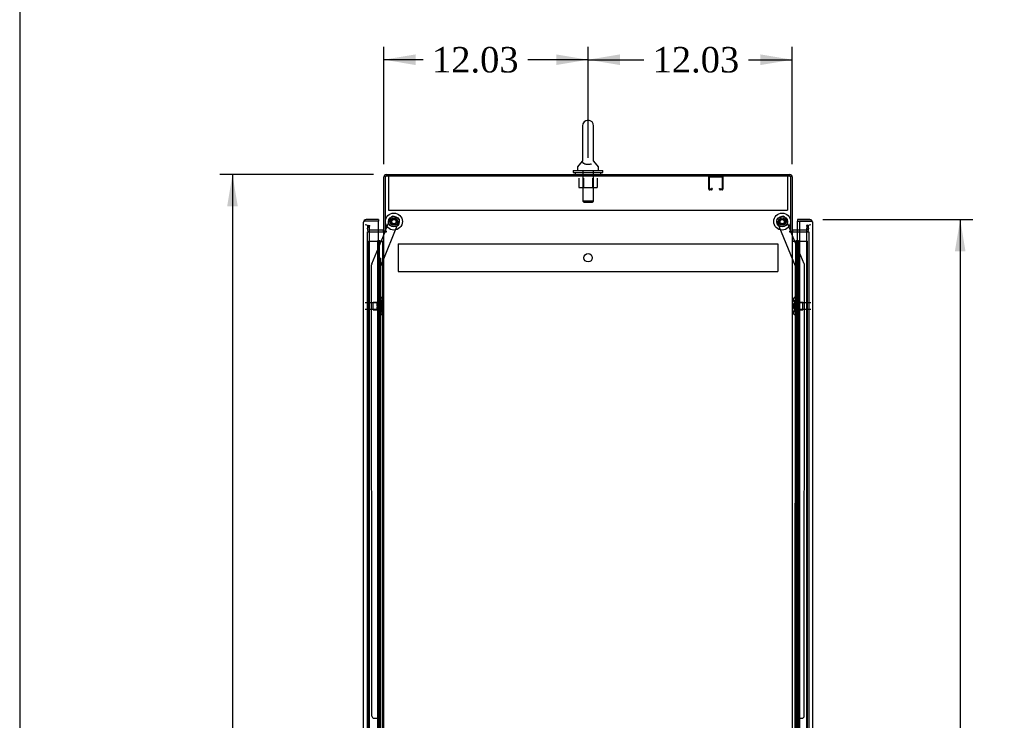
# Model space of a CAD drawing. Header units: inches. Extents: x 1 to 359, y -2 to 239.
# Tile 8 of 22: x 1 to 59, y 123 to 164. Entities that reach past the tile are written whole.
import ezdxf
from ezdxf.enums import TextEntityAlignment as Align
from ezdxf.lldxf.tags import DXFTag

# ---------------------------------------------------------------- set-up
doc = ezdxf.new("R2010")
doc.units = ezdxf.units.IN
doc.header["$MEASUREMENT"] = 0
for name, color, linetype in [('COM50677-1', 7, 'Continuous'), ('COM53964-2', 7, 'Continuous'), ('COM55523', 7, 'Continuous'), ('COM55914', 7, 'Continuous'), ('COM70220', 7, 'Continuous'), ('COM70755-3', 7, 'Continuous'), ('COM70839-3', 7, 'Continuous'), ('COM71200-1', 7, 'Continuous'), ('COM71202-4', 7, 'Continuous'), ('Default', 7, 'Continuous'), ('NTS18024', 7, 'Continuous'), ('NTS18147', 7, 'Continuous'), ('ROL87452', 7, 'Continuous'), ('RVT17786', 7, 'Continuous'), ('SCS86415', 7, 'Continuous'), ('STD26122', 7, 'Continuous'), ('WAF25376', 7, 'Continuous'), ('WAF25377', 7, 'Continuous'), ('WAM254785', 7, 'Continuous'), ('WAM30038', 7, 'Continuous')]:
    doc.layers.add(name, color=color, linetype=linetype)
doc.styles.add('SEACAD_Times_New_Roman', font='times.ttf')
tags = doc.linetypes.add('HIDDEN2', pattern=[0.1875, 0.125, -0.0625]).pattern_tags.tags
tags[6:7] = [DXFTag(74, 4), DXFTag(75, 0), DXFTag(340, '0'), DXFTag(46, 0.0), DXFTag(50, 0.0), DXFTag(44, 0.0), DXFTag(45, 0.0)]
tags[4:5] = [DXFTag(74, 4), DXFTag(75, 0), DXFTag(340, '0'), DXFTag(46, 0.0), DXFTag(50, 0.0), DXFTag(44, 0.0), DXFTag(45, 0.0)]
doc.dimstyles.new('HAMMOND_(STH_-_300x200)', dxfattribs={"dimtxt": 1.5, "dimasz": 1.875, "dimexe": 0.75, "dimexo": 0.75, "dimgap": 0.375, "dimtad": 0, "dimtih": 1, "dimtoh": 1, "dimzin": 0, "dimdsep": 46, "dimtxsty": 'SEACAD_Times_New_Roman', "dimblk1": '_SE_FILLED', "dimblk2": '_SE_FILLED', "dimsah": 1, "dimcen": 0.75, "dimadec": 0, "dimazin": 0, "dimtfac": 0.8, "dimtofl": 0, "dimtmove": 0, "dimatfit": 3, "dimfxl": 1, "dimtolj": 1, "dimtzin": 0, "dimarcsym": 0})

# ---------------------------------------------------------------- blocks, each defined once
blk = doc.blocks.new('SE4')
at = {"layer": 'COM50677-1', "color": 7, "linetype": 'HIDDEN2'}
for p, q in [((23.048, 154.574), (23.048, 154.389)), ((23.048, 154.389), (23.048, 152.574)), ((46.548, 154.574), (46.548, 154.389)), ((46.548, 154.389), (46.548, 152.574)), ((23.048, 152.574), (46.548, 152.574))]:
    blk.add_line(p, q, dxfattribs=at)
at = {"layer": 'COM53964-2', "color": 7, "linetype": 'HIDDEN2'}
for p, q in [((23.61, 150.583), (23.61, 150.445)), ((23.61, 150.583), (45.985, 150.583)), ((23.61, 150.445), (23.61, 149.096)), ((45.985, 150.583), (45.985, 150.445)), ((45.985, 150.445), (45.985, 149.096)), ((23.61, 149.096), (23.61, 148.958)), ((45.985, 149.096), (45.985, 148.958)), ((23.61, 148.958), (45.985, 148.958))]:
    blk.add_line(p, q, dxfattribs=at)
blk.add_circle((34.798, 149.771), 0.25, dxfattribs=at)
at = {"layer": 'COM55523', "color": 7, "linetype": 'HIDDEN2'}
for p, q in [((21.875, 150.748), (22.39, 150.748)), ((21.875, 90.748), (21.875, 150.748)), ((22.39, 150.748), (22.415, 150.748)), ((22.407, 150.757), (22.407, 150.783)), ((22.407, 150.783), (22.457, 150.783)), ((22.457, 150.757), (22.407, 150.757)), ((22.415, 90.748), (22.415, 150.748)), ((22.47, 150.748), (22.415, 150.748)), ((22.42, 150.757), (22.42, 90.748)), ((22.457, 150.783), (22.482, 150.783)), ((22.457, 150.757), (22.482, 150.757)), ((22.47, 150.748), (22.511, 150.748)), ((22.47, 149.748), (22.47, 150.748)), ((22.482, 150.783), (22.532, 150.783)), ((22.532, 150.757), (22.482, 150.757)), ((22.511, 150.748), (22.706, 150.748)), ((22.511, 149.748), (22.511, 150.748)), ((22.52, 90.748), (22.52, 150.757)), ((22.532, 150.783), (22.532, 150.757)), ((22.706, 150.748), (22.768, 150.748)), ((22.706, 90.748), (22.706, 150.748)), ((47.076, 150.748), (47.076, 90.748)), ((47.176, 90.748), (47.176, 150.748)), ((47.245, 150.748), (47.721, 150.748)), ((47.721, 90.748), (47.721, 150.748)), ((22.415, 149.748), (22.47, 149.748)), ((22.459, 149.748), (22.587, 149.748)), ((22.459, 148.748), (22.459, 149.748)), ((22.556, 148.748), (22.556, 149.748)), ((22.582, 149.748), (22.582, 148.748)), ((22.587, 148.748), (22.587, 149.748)), ((47.039, 149.748), (47.009, 149.748)), ((47.009, 149.748), (47.009, 148.748)), ((22.415, 148.748), (22.47, 148.748)), ((22.459, 148.748), (22.587, 148.748)), ((22.47, 147.748), (22.47, 148.748)), ((22.511, 147.748), (22.511, 148.748)), ((47.039, 148.748), (47.009, 148.748)), ((22.415, 147.748), (22.47, 147.748)), ((22.459, 147.748), (22.587, 147.748)), ((22.459, 146.748), (22.459, 147.748)), ((22.556, 146.748), (22.556, 147.748)), ((22.582, 147.748), (22.582, 146.748)), ((22.587, 146.748), (22.587, 147.748)), ((47.039, 147.748), (47.009, 147.748)), ((47.009, 147.748), (47.009, 146.748)), ((22.415, 146.748), (22.47, 146.748)), ((22.459, 146.748), (22.587, 146.748)), ((22.47, 145.748), (22.47, 146.748)), ((22.511, 145.748), (22.511, 146.748)), ((47.039, 146.748), (47.009, 146.748)), ((22.415, 145.748), (22.47, 145.748)), ((22.459, 145.748), (22.587, 145.748)), ((22.459, 144.748), (22.459, 145.748)), ((22.556, 144.748), (22.556, 145.748)), ((22.582, 145.748), (22.582, 144.748)), ((22.587, 144.748), (22.587, 145.748)), ((47.039, 145.748), (47.009, 145.748)), ((47.009, 145.748), (47.009, 144.748)), ((22.415, 144.748), (22.47, 144.748)), ((22.459, 144.748), (22.587, 144.748)), ((22.47, 143.748), (22.47, 144.748)), ((22.511, 143.748), (22.511, 144.748)), ((47.039, 144.748), (47.009, 144.748)), ((22.415, 143.748), (22.47, 143.748)), ((22.459, 143.748), (22.587, 143.748)), ((22.459, 142.748), (22.459, 143.748)), ((22.556, 142.748), (22.556, 143.748)), ((22.582, 143.748), (22.582, 142.748)), ((22.587, 142.748), (22.587, 143.748)), ((47.039, 143.748), (47.009, 143.748)), ((47.009, 143.748), (47.009, 142.748)), ((22.415, 142.748), (22.47, 142.748)), ((22.459, 142.748), (22.587, 142.748)), ((22.47, 141.748), (22.47, 142.748)), ((22.511, 141.748), (22.511, 142.748)), ((47.039, 142.748), (47.009, 142.748)), ((22.415, 141.748), (22.47, 141.748)), ((22.459, 141.748), (22.587, 141.748)), ((22.459, 140.748), (22.459, 141.748)), ((22.556, 140.748), (22.556, 141.748)), ((22.582, 141.748), (22.582, 140.748)), ((22.587, 140.748), (22.587, 141.748)), ((47.039, 141.748), (47.009, 141.748)), ((47.009, 141.748), (47.009, 140.748)), ((22.415, 140.748), (22.47, 140.748)), ((22.459, 140.748), (22.587, 140.748)), ((22.47, 139.748), (22.47, 140.748)), ((22.511, 139.748), (22.511, 140.748)), ((47.039, 140.748), (47.009, 140.748)), ((22.415, 139.748), (22.47, 139.748)), ((22.459, 139.748), (22.587, 139.748)), ((22.459, 138.748), (22.459, 139.748)), ((22.556, 138.748), (22.556, 139.748)), ((22.582, 139.748), (22.582, 138.748)), ((22.587, 138.748), (22.587, 139.748)), ((47.039, 139.748), (47.009, 139.748)), ((47.009, 139.748), (47.009, 138.748)), ((22.415, 138.748), (22.47, 138.748)), ((22.459, 138.748), (22.587, 138.748)), ((22.47, 137.748), (22.47, 138.748)), ((22.511, 137.748), (22.511, 138.748)), ((47.039, 138.748), (47.009, 138.748)), ((22.415, 137.748), (22.47, 137.748)), ((22.459, 137.748), (22.587, 137.748)), ((22.459, 136.748), (22.459, 137.748)), ((22.556, 136.748), (22.556, 137.748)), ((22.582, 137.748), (22.582, 136.748)), ((22.587, 136.748), (22.587, 137.748)), ((47.039, 137.748), (47.009, 137.748)), ((47.009, 137.748), (47.009, 136.748)), ((22.415, 136.748), (22.47, 136.748)), ((22.459, 136.748), (22.587, 136.748)), ((22.47, 135.748), (22.47, 136.748)), ((22.511, 135.748), (22.511, 136.748)), ((47.039, 136.748), (47.009, 136.748)), ((22.415, 135.748), (22.47, 135.748)), ((22.459, 135.748), (22.587, 135.748)), ((22.459, 134.748), (22.459, 135.748)), ((22.556, 134.748), (22.556, 135.748)), ((22.582, 135.748), (22.582, 134.748)), ((22.587, 134.748), (22.587, 135.748)), ((47.039, 135.748), (47.009, 135.748)), ((47.009, 135.748), (47.009, 134.748)), ((22.415, 134.748), (22.47, 134.748)), ((22.459, 134.748), (22.587, 134.748)), ((22.47, 133.748), (22.47, 134.748)), ((22.511, 133.748), (22.511, 134.748)), ((47.039, 134.748), (47.009, 134.748)), ((22.415, 133.748), (22.47, 133.748)), ((22.459, 133.748), (22.587, 133.748)), ((22.459, 132.748), (22.459, 133.748)), ((22.556, 132.748), (22.556, 133.748)), ((22.582, 133.748), (22.582, 132.748)), ((22.587, 132.748), (22.587, 133.748)), ((47.039, 133.748), (47.009, 133.748)), ((47.009, 133.748), (47.009, 132.748)), ((22.415, 132.748), (22.47, 132.748)), ((22.459, 132.748), (22.587, 132.748)), ((22.47, 131.748), (22.47, 132.748)), ((22.511, 131.748), (22.511, 132.748)), ((47.039, 132.748), (47.009, 132.748)), ((22.415, 131.748), (22.47, 131.748)), ((22.459, 131.748), (22.587, 131.748)), ((22.459, 130.748), (22.459, 131.748)), ((22.556, 130.748), (22.556, 131.748)), ((22.582, 131.748), (22.582, 130.748)), ((22.587, 130.748), (22.587, 131.748)), ((47.039, 131.748), (47.009, 131.748)), ((47.009, 131.748), (47.009, 130.748)), ((22.415, 130.748), (22.47, 130.748)), ((22.459, 130.748), (22.587, 130.748)), ((22.47, 129.748), (22.47, 130.748)), ((22.511, 129.748), (22.511, 130.748)), ((47.039, 130.748), (47.009, 130.748)), ((22.415, 129.748), (22.47, 129.748)), ((22.459, 129.748), (22.587, 129.748)), ((22.459, 128.748), (22.459, 129.748)), ((22.556, 128.748), (22.556, 129.748)), ((22.582, 129.748), (22.582, 128.748)), ((22.587, 128.748), (22.587, 129.748)), ((47.039, 129.748), (47.009, 129.748)), ((47.009, 129.748), (47.009, 128.748)), ((22.415, 128.748), (22.47, 128.748)), ((22.459, 128.748), (22.587, 128.748)), ((22.47, 127.748), (22.47, 128.748)), ((22.511, 127.748), (22.511, 128.748)), ((47.039, 128.748), (47.009, 128.748)), ((22.415, 127.748), (22.47, 127.748)), ((22.459, 127.748), (22.587, 127.748)), ((22.459, 126.748), (22.459, 127.748)), ((22.556, 126.748), (22.556, 127.748)), ((22.582, 127.748), (22.582, 126.748)), ((22.587, 126.748), (22.587, 127.748)), ((47.039, 127.748), (47.009, 127.748)), ((47.009, 127.748), (47.009, 126.748)), ((22.415, 126.748), (22.47, 126.748)), ((22.459, 126.748), (22.587, 126.748)), ((22.47, 125.748), (22.47, 126.748)), ((22.511, 125.748), (22.511, 126.748)), ((47.039, 126.748), (47.009, 126.748)), ((22.415, 125.748), (22.47, 125.748)), ((22.459, 125.748), (22.587, 125.748)), ((22.459, 124.748), (22.459, 125.748)), ((22.556, 124.748), (22.556, 125.748)), ((22.582, 125.748), (22.582, 124.748)), ((22.587, 124.748), (22.587, 125.748)), ((47.039, 125.748), (47.009, 125.748)), ((47.009, 125.748), (47.009, 124.748)), ((22.415, 124.748), (22.47, 124.748)), ((22.459, 124.748), (22.587, 124.748)), ((22.47, 123.748), (22.47, 124.748)), ((22.511, 123.748), (22.511, 124.748)), ((47.039, 124.748), (47.009, 124.748)), ((22.415, 123.748), (22.47, 123.748)), ((22.459, 123.748), (22.587, 123.748)), ((22.459, 122.748), (22.459, 123.748)), ((22.556, 122.748), (22.556, 123.748)), ((22.582, 123.748), (22.582, 122.748)), ((22.587, 122.748), (22.587, 123.748)), ((47.039, 123.748), (47.009, 123.748)), ((47.009, 123.748), (47.009, 122.748)), ((22.415, 122.748), (22.47, 122.748)), ((22.459, 122.748), (22.587, 122.748)), ((22.47, 121.748), (22.47, 122.748)), ((22.511, 121.748), (22.511, 122.748)), ((47.039, 122.748), (47.009, 122.748))]:
    blk.add_line(p, q, dxfattribs=at)
at = {"layer": 'COM55523', "color": 7, "linetype": 'Continuous'}
for p, q in [((46.828, 150.748), (47.039, 150.748)), ((47.039, 150.748), (47.243, 150.748)), ((47.039, 149.748), (47.039, 150.748)), ((47.063, 150.757), (47.063, 150.783)), ((47.063, 150.783), (47.113, 150.783)), ((47.113, 150.757), (47.063, 150.757)), ((47.076, 150.757), (47.076, 150.748)), ((47.113, 150.783), (47.138, 150.783)), ((47.113, 150.757), (47.138, 150.757)), ((47.138, 150.783), (47.188, 150.783)), ((47.188, 150.757), (47.138, 150.757)), ((47.176, 150.748), (47.176, 150.757)), ((47.188, 150.783), (47.188, 150.757)), ((47.243, 150.748), (47.245, 150.748)), ((47.243, 149.748), (47.243, 150.748)), ((47.243, 149.748), (47.039, 149.748)), ((47.039, 148.748), (47.039, 149.748)), ((47.243, 149.748), (47.039, 149.748)), ((47.243, 148.748), (47.243, 149.748)), ((47.243, 148.748), (47.039, 148.748)), ((47.243, 148.748), (47.039, 148.748)), ((47.039, 147.748), (47.039, 148.748)), ((47.243, 147.748), (47.243, 148.748)), ((47.243, 147.748), (47.039, 147.748)), ((47.039, 146.748), (47.039, 147.748)), ((47.243, 147.748), (47.039, 147.748)), ((47.243, 146.748), (47.243, 147.748)), ((47.243, 146.748), (47.039, 146.748)), ((47.243, 146.748), (47.039, 146.748)), ((47.039, 145.748), (47.039, 146.748)), ((47.243, 145.748), (47.243, 146.748)), ((47.243, 145.748), (47.039, 145.748)), ((47.039, 144.748), (47.039, 145.748)), ((47.243, 145.748), (47.039, 145.748)), ((47.243, 144.748), (47.243, 145.748)), ((47.243, 144.748), (47.039, 144.748)), ((47.243, 144.748), (47.039, 144.748)), ((47.039, 143.748), (47.039, 144.748)), ((47.243, 143.748), (47.243, 144.748)), ((47.243, 143.748), (47.039, 143.748)), ((47.039, 142.748), (47.039, 143.748)), ((47.243, 143.748), (47.039, 143.748)), ((47.243, 142.748), (47.243, 143.748)), ((47.243, 142.748), (47.039, 142.748)), ((47.243, 142.748), (47.039, 142.748)), ((47.039, 141.748), (47.039, 142.748)), ((47.243, 141.748), (47.243, 142.748)), ((47.243, 141.748), (47.039, 141.748)), ((47.039, 140.748), (47.039, 141.748)), ((47.243, 141.748), (47.039, 141.748)), ((47.243, 140.748), (47.243, 141.748)), ((47.243, 140.748), (47.039, 140.748)), ((47.243, 140.748), (47.039, 140.748)), ((47.039, 139.748), (47.039, 140.748)), ((47.243, 139.748), (47.243, 140.748)), ((47.243, 139.748), (47.039, 139.748)), ((47.039, 138.748), (47.039, 139.748)), ((47.243, 139.748), (47.039, 139.748)), ((47.243, 138.748), (47.243, 139.748)), ((47.243, 138.748), (47.039, 138.748)), ((47.243, 138.748), (47.039, 138.748)), ((47.039, 137.748), (47.039, 138.748)), ((47.243, 137.748), (47.243, 138.748)), ((47.243, 137.748), (47.039, 137.748)), ((47.039, 136.748), (47.039, 137.748)), ((47.243, 137.748), (47.039, 137.748)), ((47.243, 136.748), (47.243, 137.748)), ((47.243, 136.748), (47.039, 136.748)), ((47.243, 136.748), (47.039, 136.748)), ((47.039, 135.748), (47.039, 136.748)), ((47.243, 135.748), (47.243, 136.748)), ((47.243, 135.748), (47.039, 135.748)), ((47.039, 134.748), (47.039, 135.748)), ((47.243, 135.748), (47.039, 135.748)), ((47.243, 134.748), (47.243, 135.748)), ((47.243, 134.748), (47.039, 134.748)), ((47.243, 134.748), (47.039, 134.748)), ((47.039, 133.748), (47.039, 134.748)), ((47.243, 133.748), (47.243, 134.748)), ((47.243, 133.748), (47.039, 133.748)), ((47.039, 132.748), (47.039, 133.748)), ((47.243, 133.748), (47.039, 133.748)), ((47.243, 132.748), (47.243, 133.748)), ((47.243, 132.748), (47.039, 132.748)), ((47.243, 132.748), (47.039, 132.748)), ((47.039, 131.748), (47.039, 132.748)), ((47.243, 131.748), (47.243, 132.748)), ((47.243, 131.748), (47.039, 131.748)), ((47.039, 130.748), (47.039, 131.748)), ((47.243, 131.748), (47.039, 131.748)), ((47.243, 130.748), (47.243, 131.748)), ((47.243, 130.748), (47.039, 130.748)), ((47.243, 130.748), (47.039, 130.748)), ((47.039, 129.748), (47.039, 130.748)), ((47.243, 129.748), (47.243, 130.748)), ((47.243, 129.748), (47.039, 129.748)), ((47.039, 128.748), (47.039, 129.748)), ((47.243, 129.748), (47.039, 129.748)), ((47.243, 128.748), (47.243, 129.748)), ((47.243, 128.748), (47.039, 128.748)), ((47.243, 128.748), (47.039, 128.748)), ((47.039, 127.748), (47.039, 128.748)), ((47.243, 127.748), (47.243, 128.748)), ((47.243, 127.748), (47.039, 127.748)), ((47.039, 126.748), (47.039, 127.748)), ((47.243, 127.748), (47.039, 127.748)), ((47.243, 126.748), (47.243, 127.748)), ((47.243, 126.748), (47.039, 126.748)), ((47.243, 126.748), (47.039, 126.748)), ((47.039, 125.748), (47.039, 126.748)), ((47.243, 125.748), (47.243, 126.748)), ((47.243, 125.748), (47.039, 125.748)), ((47.039, 124.748), (47.039, 125.748)), ((47.243, 125.748), (47.039, 125.748)), ((47.243, 124.748), (47.243, 125.748)), ((47.243, 124.748), (47.039, 124.748)), ((47.243, 124.748), (47.039, 124.748)), ((47.039, 123.748), (47.039, 124.748)), ((47.243, 123.748), (47.243, 124.748)), ((47.243, 123.748), (47.039, 123.748)), ((47.039, 122.748), (47.039, 123.748)), ((47.243, 123.748), (47.039, 123.748)), ((47.243, 122.748), (47.243, 123.748)), ((47.243, 122.748), (47.039, 122.748)), ((47.243, 122.748), (47.039, 122.748)), ((47.039, 121.748), (47.039, 122.748)), ((47.243, 121.748), (47.243, 122.748))]:
    blk.add_line(p, q, dxfattribs=at)
at = {"layer": 'COM55914', "color": 7, "linetype": 'HIDDEN2'}
for p, q in [((41.92, 153.804), (41.92, 154.531)), ((41.96, 153.804), (41.96, 154.531)), ((41.963, 154.534), (42.69, 154.534)), ((42.693, 154.531), (42.693, 153.804)), ((42.733, 154.531), (42.733, 153.804)), ((42.065, 153.801), (41.963, 153.801)), ((42.065, 153.761), (41.963, 153.761)), ((42.068, 153.855), (42.068, 153.804)), ((42.108, 153.855), (42.068, 153.855)), ((42.108, 153.855), (42.108, 153.804)), ((42.545, 153.804), (42.545, 153.855)), ((42.545, 153.855), (42.585, 153.855)), ((42.585, 153.804), (42.585, 153.855)), ((42.69, 153.801), (42.588, 153.801)), ((42.69, 153.761), (42.588, 153.761))]:
    blk.add_line(p, q, dxfattribs=at)
for centre, radius, start, end in [((41.963, 154.531), 0.043, 90, 180), ((41.963, 154.531), 0.003, 90, 180), ((42.69, 154.531), 0.043, 0, 90), ((42.69, 154.531), 0.003, 0, 90), ((41.963, 153.804), 0.043, 180, 270), ((41.963, 153.804), 0.003, 180, 270), ((42.065, 153.804), 0.003, 270, 0), ((42.065, 153.804), 0.043, 270, 0), ((42.588, 153.804), 0.043, 180, 270), ((42.588, 153.804), 0.003, 180, 270), ((42.69, 153.804), 0.003, 270, 0), ((42.69, 153.804), 0.043, 270, 0)]:
    blk.add_arc(centre, radius, start, end, dxfattribs=at)
at = {"layer": 'COM70220', "color": 7, "linetype": 'HIDDEN2'}
for p, q in [((21.926, 151.216), (21.926, 151.466)), ((47.67, 151.466), (47.67, 151.216)), ((21.926, 90.281), (21.926, 151.216)), ((47.67, 151.216), (47.67, 90.281))]:
    blk.add_line(p, q, dxfattribs=at)
for centre, start, end in [((21.676, 151.466), 0, 90), ((47.92, 151.466), 90, 180)]:
    blk.add_arc(centre, 0.25, start, end, dxfattribs=at)
at = {"layer": 'COM70755-3', "color": 7, "linetype": 'Continuous'}
for p, q in [((22.768, 151.324), (22.768, 154.526)), ((22.911, 154.669), (46.685, 154.669)), ((46.828, 154.526), (46.828, 151.324)), ((22.72, 151.389), (22.456, 151.389)), ((47.245, 151.389), (46.876, 151.389)), ((22.863, 151.324), (22.768, 151.324)), ((46.733, 151.324), (46.828, 151.324))]:
    blk.add_line(p, q, dxfattribs=at)
at = {"layer": 'COM70755-3', "color": 7, "linetype": 'HIDDEN2'}
for p, q in [((21.803, 151.462), (21.843, 151.691)), ((21.843, 151.691), (21.936, 151.674)), ((21.896, 151.446), (21.936, 151.674)), ((22.456, 151.389), (21.943, 151.389)), ((47.652, 151.389), (47.245, 151.389)), ((47.753, 151.691), (47.659, 151.674)), ((47.659, 151.674), (47.699, 151.446)), ((47.753, 151.691), (47.793, 151.462))]:
    blk.add_line(p, q, dxfattribs=at)
at = {"layer": 'COM70755-3', "color": 7, "linetype": 'Continuous'}
for centre, radius, start, end in [((22.911, 154.526), 0.143, 90, 180), ((46.685, 154.526), 0.143, 0, 90), ((22.72, 151.437), 0.048, 270, 0), ((46.876, 151.437), 0.048, 180, 270), ((22.72, 151.437), 0.143, 270, 307.79488), ((46.876, 151.437), 0.143, 232.20512, 270)]:
    blk.add_arc(centre, radius, start, end, dxfattribs=at)
at = {"layer": 'COM70755-3', "color": 7, "linetype": 'HIDDEN2'}
for centre, radius, start, end in [((22.911, 154.526), 0.048, 90, 180), ((46.685, 154.526), 0.048, 0, 90), ((21.943, 151.437), 0.143, 170, 270), ((21.943, 151.437), 0.048, 170, 270), ((47.652, 151.437), 0.143, 270, 10), ((47.652, 151.437), 0.048, 270, 10)]:
    blk.add_arc(centre, radius, start, end, dxfattribs=at)
at = {"layer": 'COM70839-3', "color": 7, "linetype": 'HIDDEN2'}
for p, q in [((22.856, 151.324), (23.191, 152.136)), ((23.355, 152.204), (23.614, 152.096)), ((45.981, 152.096), (46.241, 152.204)), ((46.74, 151.324), (46.404, 152.136)), ((22.583, 149.276), (23.682, 151.933)), ((47.013, 149.276), (45.914, 151.933)), ((22.061, 149.405), (22.843, 151.294)), ((47.535, 149.405), (46.752, 151.294)), ((22.064, 122.774), (22.052, 149.357)), ((22.596, 121.399), (22.583, 149.276)), ((47, 121.399), (47.013, 149.276)), ((47.531, 122.774), (47.544, 149.357)), ((22.189, 122.649), (22.4, 122.649)), ((47.195, 122.649), (47.406, 122.649))]:
    blk.add_line(p, q, dxfattribs=at)
at = {"layer": 'COM70839-3', "color": 7, "linetype": 'Continuous'}
for p, q in [((22.843, 151.294), (22.856, 151.324)), ((46.752, 151.294), (46.74, 151.324))]:
    blk.add_line(p, q, dxfattribs=at)
at = {"layer": 'COM70839-3', "color": 7, "linetype": 'HIDDEN2'}
for centre in [(23.363, 151.896), (46.233, 151.896)]:
    blk.add_circle(centre, 0.129, dxfattribs=at)
for centre, start, end in [((23.307, 152.088), 67.51549, 157.51549), ((23.567, 151.981), 337.51549, 67.51549), ((46.029, 151.981), 112.48451, 202.48451), ((46.289, 152.088), 22.48451, 112.48451), ((22.177, 149.357), 157.51549, 180.02749), ((47.419, 149.357), 359.97251, 22.48451), ((22.189, 122.774), 180.02749, 270.02749), ((22.4, 122.524), 0.02749, 90.02749), ((47.195, 122.524), 89.97251, 179.97251), ((47.406, 122.774), 269.97251, 359.97251)]:
    blk.add_arc(centre, 0.125, start, end, dxfattribs=at)
at = {"layer": 'COM71200-1', "color": 7, "linetype": 'Continuous'}
for p, q in [((46.733, 154.574), (22.863, 154.574)), ((22.863, 151.324), (22.863, 154.574)), ((46.733, 154.574), (46.733, 151.324)), ((22.456, 151.294), (22.72, 151.294)), ((22.768, 151.294), (22.72, 151.294)), ((22.768, 151.294), (22.911, 151.294)), ((22.768, 89.984), (22.768, 151.294)), ((22.911, 151.324), (22.863, 151.324)), ((46.685, 151.324), (46.733, 151.324)), ((46.685, 151.294), (46.828, 151.294)), ((46.828, 151.294), (46.828, 89.984)), ((46.876, 151.294), (46.828, 151.294)), ((46.876, 151.294), (47.245, 151.294))]:
    blk.add_line(p, q, dxfattribs=at)
at = {"layer": 'COM71200-1', "color": 7, "linetype": 'HIDDEN2'}
for p, q in [((21.801, 151.294), (22.456, 151.294)), ((21.801, 89.984), (21.801, 151.294)), ((47.245, 151.294), (47.795, 151.294)), ((47.795, 151.294), (47.795, 89.984))]:
    blk.add_line(p, q, dxfattribs=at)
at = {"layer": 'COM71200-1', "color": 7, "linetype": 'Continuous'}
for centre, start, end in [((22.911, 151.309), 270, 90), ((46.685, 151.309), 90, 270)]:
    blk.add_arc(centre, 0.015, start, end, dxfattribs=at)
at = {"layer": 'COM71202-4', "color": 7, "linetype": 'Continuous'}
for p, q in [((21.661, 151.92), (21.61, 151.959)), ((22.456, 152.014), (21.724, 152.014)), ((22.456, 152.014), (22.456, 151.919)), ((47.14, 152.014), (47.14, 151.919)), ((47.872, 152.014), (47.14, 152.014)), ((47.934, 151.92), (47.985, 151.959)), ((21.581, 151.872), (21.581, 151.872)), ((21.581, 151.872), (21.581, 151.872)), ((21.581, 151.871), (21.581, 151.872)), ((21.581, 89.625), (21.581, 151.871)), ((21.724, 151.919), (21.61, 151.919)), ((21.724, 151.92), (21.661, 151.92)), ((21.724, 151.92), (21.724, 151.919)), ((22.456, 151.919), (21.724, 151.919)), ((22.456, 151.919), (21.724, 151.919)), ((22.456, 89.578), (22.456, 151.919)), ((47.14, 151.389), (47.14, 151.919)), ((47.14, 151.919), (47.245, 151.919)), ((47.14, 151.919), (47.872, 151.919)), ((47.245, 151.919), (47.245, 89.578)), ((47.872, 151.919), (47.245, 151.919)), ((47.872, 151.92), (47.872, 151.919)), ((47.934, 151.92), (47.872, 151.92)), ((47.872, 151.919), (47.985, 151.919)), ((48.015, 151.872), (48.015, 151.872)), ((48.015, 151.872), (48.015, 151.871)), ((48.015, 151.871), (48.015, 89.625))]:
    blk.add_line(p, q, dxfattribs=at)
at = {"layer": 'COM71202-4', "color": 7, "linetype": 'HIDDEN2'}
blk.add_line((47.14, 89.889), (47.14, 151.389), dxfattribs=at)
at = {"layer": 'COM71202-4', "color": 7, "linetype": 'Continuous'}
for centre, start, end in [((21.724, 151.871), 142.49641, 179.84393), ((21.724, 151.871), 90, 142.49641), ((47.872, 151.871), 37.50359, 90), ((47.872, 151.871), 0.15607, 37.50359), ((21.724, 151.871), 179.92383, 180), ((47.872, 151.871), 0, 0.07617)]:
    blk.add_arc(centre, 0.143, start, end, dxfattribs=at)
for points in [[(21.61, 151.919), (21.601, 151.911), (21.593, 151.903), (21.586, 151.892), (21.584, 151.888), (21.581, 151.88), (21.581, 151.876), (21.581, 151.872)], [(47.985, 151.919), (47.995, 151.911), (48.002, 151.903), (48.01, 151.892), (48.012, 151.888), (48.014, 151.88), (48.015, 151.876), (48.015, 151.872)]]:
    blk.add_open_spline(points, degree=3, knots=[0, 0, 0, 0, 0.5, 0.5, 0.75, 0.75, 1, 1, 1, 1], dxfattribs=at)
at = {"layer": 'NTS18024', "color": 7, "linetype": 'HIDDEN2'}
for p, q in [((34.26, 154.449), (34.26, 153.904)), ((34.535, 154.449), (34.535, 153.904)), ((35.061, 154.449), (35.061, 153.904)), ((35.333, 154.449), (35.333, 153.904)), ((34.26, 153.904), (34.535, 153.904)), ((34.535, 153.904), (35.061, 153.904)), ((35.061, 153.904), (35.333, 153.904))]:
    blk.add_line(p, q, dxfattribs=at)
at = {"layer": 'NTS18147', "color": 7, "linetype": 'HIDDEN2'}
for p, q in [((22.584, 147.415), (22.584, 147.419)), ((22.647, 147.419), (22.584, 147.419)), ((22.584, 147.415), (22.584, 147.226)), ((22.584, 147.415), (22.647, 147.415)), ((22.647, 147.415), (22.647, 147.419)), ((22.709, 147.266), (22.709, 147.32)), ((46.887, 147.32), (46.887, 147.266)), ((46.949, 147.415), (46.949, 147.419)), ((47.012, 147.419), (46.949, 147.419)), ((46.949, 147.415), (47.012, 147.415)), ((47.012, 147.415), (47.012, 147.419)), ((47.012, 147.226), (47.012, 147.415)), ((22.146, 146.699), (22.146, 147.139)), ((22.584, 147.139), (22.146, 147.139)), ((22.584, 147.226), (22.584, 147.108)), ((22.647, 147.226), (22.584, 147.226)), ((22.584, 147.108), (22.584, 146.731)), ((22.584, 147.108), (22.647, 147.108)), ((22.647, 147.108), (22.647, 147.226)), ((46.949, 147.226), (46.949, 147.108)), ((47.012, 147.226), (46.949, 147.226)), ((46.949, 147.108), (47.012, 147.108)), ((47.012, 147.108), (47.012, 147.226)), ((47.449, 147.139), (47.012, 147.139)), ((47.012, 146.731), (47.012, 147.108)), ((47.449, 146.699), (47.449, 147.139)), ((22.146, 146.699), (22.584, 146.699)), ((22.584, 146.731), (22.584, 146.613)), ((22.647, 146.731), (22.584, 146.731)), ((22.584, 146.613), (22.584, 146.424)), ((22.584, 146.613), (22.647, 146.613)), ((22.584, 146.424), (22.584, 146.419)), ((22.647, 146.424), (22.584, 146.424)), ((22.584, 146.419), (22.647, 146.419)), ((22.647, 146.613), (22.647, 146.731)), ((22.647, 146.424), (22.647, 146.419)), ((22.709, 146.518), (22.709, 146.573)), ((46.887, 146.573), (46.887, 146.518)), ((46.949, 146.731), (46.949, 146.613)), ((47.012, 146.731), (46.949, 146.731)), ((46.949, 146.613), (47.012, 146.613)), ((46.949, 146.424), (46.949, 146.419)), ((47.012, 146.424), (46.949, 146.424)), ((46.949, 146.419), (47.012, 146.419)), ((47.012, 146.613), (47.012, 146.731)), ((47.012, 146.699), (47.449, 146.699)), ((47.012, 146.424), (47.012, 146.613)), ((47.012, 146.424), (47.012, 146.419))]:
    blk.add_line(p, q, dxfattribs=at)
for centre, start, end in [((22.39, 146.919), 323.63381, 36.36619), ((47.205, 146.919), 143.63381, 216.36619)]:
    blk.add_arc(centre, 0.318, start, end, dxfattribs=at)
for centre, major_axis, start_param, end_param in [((22.39, 147.32), (-0.318, 0), 2.506883, 3.776302), ((47.205, 147.32), (0.318, 0), 2.506883, 3.776302), ((22.39, 147.266), (-0.318, 0), 2.506883, 3.141593), ((47.205, 147.266), (0.318, 0), 3.141593, 3.776302), ((22.39, 146.573), (-0.318, 0), 3.141593, 3.776302), ((22.39, 146.518), (-0.318, 0), 2.506883, 3.776302), ((47.205, 146.518), (0.318, 0), 2.506883, 3.776302), ((47.205, 146.573), (0.318, 0), 2.506883, 3.141593)]:
    blk.add_ellipse(centre, major_axis=major_axis, ratio=0.5, start_param=start_param, end_param=end_param, dxfattribs=at)
at = {"layer": 'ROL87452', "color": 7, "linetype": 'HIDDEN2'}
for centre, radius in [((23.363, 151.896), 0.5), ((23.363, 151.896), 0.206), ((46.233, 151.896), 0.5)]:
    blk.add_circle(centre, radius, dxfattribs=at)
at = {"layer": 'RVT17786', "color": 7, "linetype": 'HIDDEN2'}
for centre, radius in [((23.363, 151.896), 0.217), ((46.233, 151.896), 0.217), ((46.233, 151.896), 0.125)]:
    blk.add_circle(centre, radius, dxfattribs=at)
at = {"layer": 'SCS86415', "color": 7, "linetype": 'Continuous'}
for p, q in [((34.467, 157.534), (34.467, 155.465)), ((35.129, 155.464), (35.129, 157.534)), ((34.458, 155.454), (34.187, 155.127)), ((35.129, 155.463), (35.129, 155.464)), ((35.409, 155.127), (35.138, 155.454)), ((34.173, 155.089), (34.173, 154.969)), ((35.423, 154.969), (35.423, 155.089))]:
    blk.add_line(p, q, dxfattribs=at)
at = {"layer": 'SCS86415', "color": 7, "linetype": 'HIDDEN2'}
for p, q in [((34.486, 154.909), (34.486, 153.094)), ((35.11, 153.094), (35.11, 154.909)), ((35.11, 153.094), (34.486, 153.094)), ((34.486, 153.094), (34.546, 153.034)), ((34.546, 153.034), (35.05, 153.034)), ((35.05, 153.034), (35.11, 153.094))]:
    blk.add_line(p, q, dxfattribs=at)
at = {"layer": 'SCS86415', "color": 7, "linetype": 'Continuous'}
for centre, radius, start, end in [((34.798, 157.534), 0.331, 0, 180), ((34.233, 155.089), 0.06, 140.32138, 180), ((34.233, 154.969), 0.06, 180, 270), ((35.363, 154.969), 0.06, 270, 0), ((35.363, 155.089), 0.06, 0, 39.67862)]:
    blk.add_arc(centre, radius, start, end, dxfattribs=at)
blk.add_open_spline([(35.004, 155.295), (35.003, 155.295), (34.987, 155.286), (34.942, 155.271), (34.87, 155.256), (34.79, 155.252), (34.713, 155.258), (34.644, 155.274), (34.583, 155.297), (34.535, 155.328), (34.499, 155.364), (34.475, 155.405), (34.467, 155.444), (34.467, 155.468), (34.467, 155.472), (34.467, 155.473)], degree=3, knots=[0, 0, 0, 0, 0.00248, 0.080886, 0.164165, 0.243761, 0.320708, 0.39793, 0.477818, 0.562253, 0.653858, 0.755481, 0.873978, 0.96821, 1, 1, 1, 1], dxfattribs=at)
at = {"layer": 'STD26122', "color": 7, "linetype": 'HIDDEN2'}
for p, q in [((22.641, 147.104), (21.676, 147.104)), ((22.641, 146.734), (22.641, 147.104)), ((22.676, 147.069), (22.641, 147.104)), ((22.641, 146.734), (22.676, 146.769)), ((22.676, 146.769), (22.676, 147.069)), ((46.955, 147.104), (46.92, 147.069)), ((46.92, 146.769), (46.92, 147.069)), ((46.92, 146.769), (46.955, 146.734)), ((46.955, 147.104), (46.955, 146.734)), ((47.92, 147.104), (46.955, 147.104)), ((21.676, 146.734), (22.641, 146.734)), ((46.955, 146.734), (47.92, 146.734))]:
    blk.add_line(p, q, dxfattribs=at)
at = {"layer": 'WAF25376', "color": 7, "linetype": 'HIDDEN2'}
for centre, radius in [((23.363, 151.896), 0.315), ((23.363, 151.896), 0.14), ((46.233, 151.896), 0.315), ((46.233, 151.896), 0.14)]:
    blk.add_circle(centre, radius, dxfattribs=at)
at = {"layer": 'WAF25377', "color": 7, "linetype": 'Continuous'}
for p, q in [((33.923, 154.909), (35.673, 154.909)), ((33.923, 154.909), (33.923, 154.794)), ((35.673, 154.794), (35.673, 154.909)), ((33.923, 154.794), (35.673, 154.794))]:
    blk.add_line(p, q, dxfattribs=at)
at = {"layer": 'WAM254785', "color": 7, "linetype": 'Continuous'}
for p, q in [((34.048, 154.794), (34.048, 154.669)), ((35.548, 154.669), (35.548, 154.794))]:
    blk.add_line(p, q, dxfattribs=at)
at = {"layer": 'WAM30038', "color": 7, "linetype": 'HIDDEN2'}
for p, q in [((22.371, 147.093), (22.371, 147.148)), ((22.416, 147.122), (22.371, 147.093)), ((22.371, 147.069), (22.416, 147.097)), ((22.371, 147.093), (22.387, 147.081)), ((22.371, 146.937), (22.371, 147.069)), ((22.416, 146.937), (22.371, 146.937)), ((22.371, 146.77), (22.371, 146.902)), ((22.371, 146.902), (22.416, 146.902)), ((22.416, 146.742), (22.371, 146.77)), ((22.387, 146.758), (22.371, 146.746)), ((22.371, 146.691), (22.371, 146.746)), ((22.371, 146.746), (22.416, 146.717)), ((22.387, 147.081), (22.426, 147.105)), ((22.425, 146.734), (22.387, 146.758)), ((22.435, 147.294), (22.435, 146.544)), ((22.459, 147.294), (22.435, 147.294)), ((22.459, 147.294), (22.459, 146.544)), ((47.137, 147.294), (47.137, 146.544)), ((47.161, 147.294), (47.137, 147.294)), ((47.161, 147.294), (47.161, 146.544)), ((47.176, 147.101), (47.209, 147.081)), ((47.225, 147.093), (47.18, 147.122)), ((47.18, 147.097), (47.225, 147.069)), ((47.225, 146.937), (47.18, 146.937)), ((47.18, 146.902), (47.225, 146.902)), ((47.225, 146.77), (47.18, 146.742)), ((47.18, 146.717), (47.225, 146.746)), ((47.209, 146.758), (47.181, 146.741)), ((47.209, 147.081), (47.225, 147.093)), ((47.225, 146.746), (47.209, 146.758)), ((47.225, 147.148), (47.225, 147.093)), ((47.225, 147.069), (47.225, 146.937)), ((47.225, 146.902), (47.225, 146.77)), ((47.225, 146.746), (47.225, 146.691)), ((22.435, 146.544), (22.459, 146.544)), ((47.137, 146.544), (47.161, 146.544))]:
    blk.add_line(p, q, dxfattribs=at)
for centre, radius, start, end in [((21.85, 147.822), 0.85, 311.70584, 313.44931), ((22.417, 146.919), 0.0181, 1.77183, 93.07302), ((22.417, 146.92), 0.0182, 267.1609, 357.99424), ((47.748, 147.825), 0.854, 226.55474, 228.29011), ((47.179, 146.919), 0.0182, 87.1609, 177.99424), ((47.179, 146.92), 0.0181, 181.77183, 273.07302), ((21.847, 146.014), 0.854, 46.55474, 48.29011), ((47.745, 146.017), 0.85, 131.70584, 133.44931)]:
    blk.add_arc(centre, radius, start, end, dxfattribs=at)
for points, knots in [([(22.371, 147.148), (22.384, 147.159), (22.396, 147.171), (22.409, 147.182), (22.411, 147.184), (22.414, 147.186), (22.416, 147.188)], [0, 0, 0, 0, 0.858552, 0.858552, 0.858552, 1, 1, 1, 1]), ([(22.429, 147.127), (22.429, 147.127), (22.428, 147.127), (22.424, 147.126), (22.42, 147.124), (22.416, 147.122)], [0.4389304, 0.4389304, 0.4389304, 0.4389304, 0.5, 0.5, 1, 1, 1, 1]), ([(22.416, 147.097), (22.418, 147.098), (22.42, 147.1), (22.424, 147.103), (22.426, 147.105), (22.43, 147.11), (22.431, 147.112), (22.434, 147.117), (22.435, 147.12), (22.435, 147.122)], [0, 0, 0, 0, 0.25, 0.25, 0.5, 0.5, 0.75, 0.75, 1, 1, 1, 1]), ([(22.435, 146.717), (22.435, 146.719), (22.434, 146.722), (22.431, 146.727), (22.43, 146.729), (22.424, 146.736), (22.42, 146.739), (22.416, 146.742)], [0, 0, 0, 0, 0.25, 0.25, 0.5, 0.5, 1, 1, 1, 1]), ([(47.161, 147.122), (47.161, 147.12), (47.162, 147.117), (47.164, 147.112), (47.166, 147.11), (47.171, 147.103), (47.176, 147.1), (47.18, 147.097)], [0, 0, 0, 0, 0.25, 0.25, 0.5, 0.5, 1, 1, 1, 1]), ([(47.18, 146.742), (47.178, 146.741), (47.176, 146.739), (47.172, 146.736), (47.17, 146.734), (47.166, 146.729), (47.164, 146.727), (47.162, 146.722), (47.161, 146.719), (47.161, 146.717)], [0, 0, 0, 0, 0.25, 0.25, 0.5, 0.5, 0.75, 0.75, 1, 1, 1, 1]), ([(47.18, 147.122), (47.178, 147.123), (47.176, 147.124), (47.172, 147.126), (47.17, 147.126), (47.167, 147.127), (47.167, 147.127), (47.166, 147.127)], [0, 0, 0, 0, 0.25, 0.25, 0.5, 0.5, 0.5626015, 0.5626015, 0.5626015, 0.5626015]), ([(47.18, 147.188), (47.182, 147.186), (47.184, 147.184), (47.186, 147.182), (47.199, 147.171), (47.212, 147.159), (47.225, 147.148)], [0, 0, 0, 0, 0.141448, 0.141448, 0.141448, 1, 1, 1, 1]), ([(22.416, 146.651), (22.414, 146.653), (22.411, 146.655), (22.409, 146.657), (22.396, 146.668), (22.384, 146.68), (22.371, 146.691)], [0, 0, 0, 0, 0.141448, 0.141448, 0.141448, 1, 1, 1, 1]), ([(22.416, 146.717), (22.418, 146.716), (22.42, 146.715), (22.424, 146.713), (22.426, 146.713), (22.428, 146.712), (22.429, 146.712), (22.429, 146.712)], [0, 0, 0, 0, 0.25, 0.25, 0.5, 0.5, 0.5626015, 0.5626015, 0.5626015, 0.5626015]), ([(47.166, 146.712), (47.167, 146.712), (47.167, 146.712), (47.171, 146.713), (47.176, 146.715), (47.18, 146.717)], [0.4389304, 0.4389304, 0.4389304, 0.4389304, 0.5, 0.5, 1, 1, 1, 1]), ([(47.225, 146.691), (47.212, 146.68), (47.199, 146.668), (47.186, 146.657), (47.184, 146.655), (47.182, 146.653), (47.18, 146.651)], [0, 0, 0, 0, 0.858552, 0.858552, 0.858552, 1, 1, 1, 1])]:
    blk.add_open_spline(points, degree=3, knots=knots, dxfattribs=at)
blk = doc.blocks.new('DMBLK4615')
at = {"layer": 'Default', "linetype": 'Continuous'}
for points in [[(36.673, 161.744), (34.798, 161.432), (36.673, 161.119)], [(44.953, 161.744), (44.953, 161.119), (46.828, 161.432)]]:
    blk.add_hatch(color=7, dxfattribs=at).paths.add_polyline_path(points)
at = {"layer": 'Default', "color": 7, "linetype": 'Continuous'}
for p, q in [((34.798, 155.659), (34.798, 162.182)), ((46.828, 155.276), (46.828, 162.182)), ((34.798, 161.432), (38.078, 161.432)), ((44.246, 161.432), (46.828, 161.432))]:
    blk.add_line(p, q, dxfattribs=at)
at = {"layer": 'Default', "color": 7, "linetype": 'Continuous', "style": 'SEACAD_Times_New_Roman'}
blk.add_text('12.03', height=1.5, dxfattribs=at).set_placement((38.603, 162.182), align=Align.TOP_LEFT)
blk = doc.blocks.new('_SE_FILLED')
at = {"color": 0}
blk.add_line((0, 0), (-1, 0), dxfattribs=at)
blk.add_solid([(0, 0), (-1, -0.1665), (-1, 0.1665), (0, 0)], dxfattribs=at)
blk = doc.blocks.new('DMBLK4622')
at = {"layer": 'Default', "linetype": 'Continuous'}
for points in [[(57.032, 150.139), (56.72, 152.014), (56.407, 150.139)], [(57.032, 91.357), (56.407, 91.357), (56.72, 89.482)]]:
    blk.add_hatch(color=7, dxfattribs=at).paths.add_polyline_path(points)
at = {"layer": 'Default', "color": 7, "linetype": 'Continuous'}
for p, q in [((48.622, 152.014), (57.47, 152.014)), ((56.72, 152.014), (56.72, 122.023)), ((56.72, 117.748), (56.72, 89.482)), ((48.256, 89.482), (57.47, 89.482))]:
    blk.add_line(p, q, dxfattribs=at)
at = {"layer": 'Default', "color": 7, "linetype": 'Continuous', "style": 'SEACAD_Times_New_Roman'}
for s, p in [('62.53', (54.16, 121.498)), ('DOOR', (53.574, 119.248))]:
    blk.add_text(s, height=1.5, dxfattribs=at).set_placement(p, align=Align.TOP_LEFT)
blk = doc.blocks.new('DMBLK4627')
at = {"layer": 'Default', "linetype": 'Continuous'}
for points in [[(13.54, 152.794), (14.165, 152.794), (13.853, 154.669)], [(13.54, 84.484), (13.853, 82.609), (14.165, 84.484)]]:
    blk.add_hatch(color=7, dxfattribs=at).paths.add_polyline_path(points)
at = {"layer": 'Default', "color": 7, "linetype": 'Continuous'}
for p, q in [((22.161, 154.669), (13.103, 154.669)), ((13.853, 154.669), (13.853, 119.914)), ((13.853, 117.889), (13.853, 82.609)), ((22.161, 82.609), (13.103, 82.609))]:
    blk.add_line(p, q, dxfattribs=at)
at = {"layer": 'Default', "color": 7, "linetype": 'Continuous', "style": 'SEACAD_Times_New_Roman'}
blk.add_text('72.06', height=1.5, dxfattribs=at).set_placement((11.293, 119.389), align=Align.TOP_LEFT)
blk = doc.blocks.new('DMBLK4637')
at = {"layer": 'Default', "linetype": 'Continuous'}
for points in [[(24.643, 161.744), (22.768, 161.432), (24.643, 161.119)], [(32.923, 161.744), (32.923, 161.119), (34.798, 161.432)]]:
    blk.add_hatch(color=7, dxfattribs=at).paths.add_polyline_path(points)
at = {"layer": 'Default', "color": 7, "linetype": 'Continuous'}
for p, q in [((22.768, 155.276), (22.768, 162.182)), ((34.798, 156.003), (34.798, 162.182)), ((25.084, 161.432), (22.768, 161.432)), ((34.798, 161.432), (31.252, 161.432))]:
    blk.add_line(p, q, dxfattribs=at)
at = {"layer": 'Default', "color": 7, "linetype": 'Continuous', "style": 'SEACAD_Times_New_Roman'}
blk.add_text('12.03', height=1.5, dxfattribs=at).set_placement((25.609, 162.182), align=Align.TOP_LEFT)
blk = doc.blocks.new('BORDER')
at = {"layer": 'Default', "color": 7, "linetype": 'Continuous'}
blk.add_line((-41.86, 27.86), (-41.86, 0), dxfattribs=at)

msp = doc.modelspace()

# ---------------------------------------------------------------- block references
at = {"layer": 'Default', "color": 7, "xscale": 8.55, "yscale": 8.55, "zscale": 8.55}
msp.add_blockref('BORDER', (359.223, 0.67), dxfattribs=at)
at = {"layer": 'Default'}
msp.add_blockref('SE4', (0, 0), dxfattribs=at)

# ---------------------------------------------------------------- dimensions: what is measured, and where the dimension line sits
at = {"layer": 'Default', "color": 7, "linetype": 'Continuous'}
for base, p1, p2, text, picture, middle in [((22.768, 161.432), (34.798, 155.253), (22.768, 154.526), '\\A1;<>\\PTYP', 'DMBLK4637', (28.168, 161.432)), ((46.828, 161.432), (34.798, 154.909), (46.828, 154.526), '\\A1;<>', 'DMBLK4615', (41.162, 161.432))]:
    dim = msp.add_linear_dim(base=base, p1=p1, p2=p2, text=text, dimstyle='HAMMOND_(STH_-_300x200)', dxfattribs=at)
    dim.commit()
    dim.dimension.update_dxf_attribs({"geometry": picture, "text_midpoint": middle, "dimtype": 160})
for base, p1, p2, angle, text, picture, middle, dimtype in [((13.853, 154.669), (22.911, 154.669), (22.911, 82.609), 270, '\\A1;<>', 'DMBLK4627', (13.853, 118.639), 161), ((56.72, 89.482), (47.872, 152.014), (47.506, 89.482), 90, '\\A1;<>\\PDOOR', 'DMBLK4622', (56.72, 120.748), 160)]:
    dim = msp.add_linear_dim(base=base, p1=p1, p2=p2, angle=angle, text=text, dimstyle='HAMMOND_(STH_-_300x200)', dxfattribs=at)
    dim.commit()
    dim.dimension.update_dxf_attribs({"geometry": picture, "text_midpoint": middle, "dimtype": dimtype})

doc.saveas('drawing.dxf')
